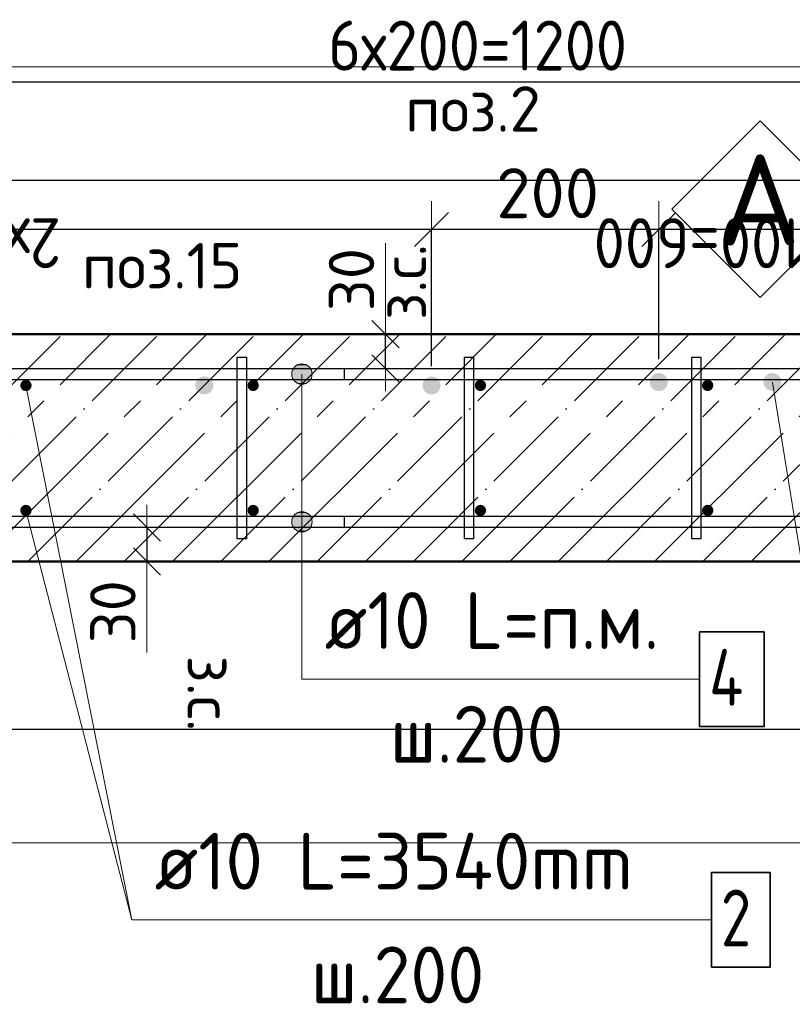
# Model space of a CAD drawing. Header units: millimetres. Extents: x -19950 to 69837, y -2757 to 40090.
# Tile 13 of 136: x -15484 to -14804, y 4904 to 5770. Entities that reach past the tile are written whole.
import ezdxf

# ---------------------------------------------------------------- set-up
doc = ezdxf.new("R2010")
doc.units = ezdxf.units.MM
doc.header["$PDMODE"] = 65
doc.linetypes.add('______11', pattern=[100, 80, -10, 0, -10])
doc.linetypes.add('______5', pattern=[220, 160, -20, 20, -20])
for name, color, linetype, lineweight in [('Standard', 7, 'Continuous', 25), ('Арм.стержн. Арматура края', 96, 'Continuous', 35), ('Арм.стержн. вертикальными 1', 22, 'Continuous', 35), ('Арм.стержн.горизонт. 1', 180, 'Continuous', 35), ('Размерная линия_ общее', 7, 'Continuous', 13), ('Размерная линия_ общее_1', 7, 'Continuous', 13)]:
    doc.layers.add(name, color=color, linetype=linetype, lineweight=lineweight)
doc.layers.add('Арм.стержн. вертикальными 2', color=7, linetype='Continuous', lineweight=35, true_color=0x006e00)
doc.layers.add('Арм.стержн.Стяжки', color=7, linetype='Continuous', lineweight=35, true_color=0x501e0f)
doc.styles.add('ISOCPEUR', font='ISOCPEUR')
doc.dimstyles.new('DIMSTYLE_3', dxfattribs={"dimtxt": 40, "dimasz": 40, "dimexe": 0, "dimexo": 0.001, "dimgap": 20, "dimtad": 2, "dimdec": 0, "dimrnd": 5, "dimzin": 12, "dimdsep": 46, "dimtxsty": 'ISOCPEUR', "dimblk1": 'ALL_ML_STRICH', "dimblk2": 'ALL_ML_STRICH', "dimsah": 1, "dimcen": 0, "dimse1": 1, "dimse2": 1, "dimclrd": 7, "dimclre": 256, "dimclrt": 7, "dimadec": 0, "dimazin": 0, "dimtfac": 1, "dimtdec": 0, "dimtix": 1, "dimtmove": 2, "dimatfit": 3, "dimfxl": 0, "dimtvp": 1.2, "dimtzin": 0, "dimlwd": 0, "dimlwe": -3, "dimarcsym": 0})
doc.dimstyles.new('DIMSTYLE_7', dxfattribs={"dimtxt": 44, "dimasz": 50, "dimexe": 0, "dimexo": 0, "dimgap": 22, "dimtad": 2, "dimdec": 0, "dimrnd": 5, "dimzin": 12, "dimdsep": 46, "dimtxsty": 'ISOCPEUR', "dimblk1": 'ALL_ML_STRICH', "dimblk2": 'ALL_ML_STRICH', "dimsah": 1, "dimcen": 0, "dimclrd": 7, "dimclre": 256, "dimclrt": 7, "dimadec": 0, "dimazin": 0, "dimtfac": 1, "dimtdec": 0, "dimtix": 1, "dimtmove": 2, "dimatfit": 3, "dimfxl": 0, "dimtzin": 0, "dimlwd": 0, "dimlwe": -3, "dimarcsym": 0})

# ---------------------------------------------------------------- blocks, each defined once
blk = doc.blocks.new('ALL_ML_STRICH')
at = {"color": 0, "linetype": 'ByBlock', "lineweight": -2}
for p, q in [((0, -0.5), (0, 0.5)), ((-0.3, -0.3), (0.3, 0.3)), ((-1, 0), (0.5, 0))]:
    blk.add_line(p, q, dxfattribs=at)
blk = doc.blocks.new('*D104')
at = {"layer": 'DEFPOINTS', "color": 7, "linetype": 'Continuous', "lineweight": 13, "transparency": 33554687}
for p in [(-14321.91, 5585.19), (-14921.91, 5451.07), (-14321.91, 5451.07)]:
    blk.add_point(p, dxfattribs=at)
at = {"layer": 'Размерная линия_ общее', "color": 253, "linetype": 'Continuous', "lineweight": -2, "true_color": 0xa0a0a0, "transparency": 33554687}
for p, q in [((-14921.91, 5471.07), (-14921.91, 5585.19)), ((-14321.91, 5471.07), (-14321.91, 5585.19))]:
    blk.add_line(p, q, dxfattribs=at)
at = {"layer": 'Размерная линия_ общее', "color": 7, "linetype": 'Continuous', "lineweight": -2, "transparency": 33554687}
blk.add_line((-14321.91, 5585.19), (-14921.91, 5585.19), dxfattribs=at)
at = {"layer": 'Размерная линия_ общее', "color": 7, "linetype": 'Continuous', "lineweight": 13, "transparency": 33554687, "xscale": 50, "yscale": 50, "zscale": 50}
for p, rotation in [((-14921.91, 5585.19), 180), ((-14321.91, 5585.19), 360)]:
    blk.add_blockref('ALL_ML_STRICH', p, dxfattribs=dict(at, rotation=rotation))
at = {"layer": 'Размерная линия_ общее', "color": 7, "linetype": 'Continuous', "lineweight": 13, "transparency": 33554687, "insert": (-14741.91, 5551.19), "char_height": 44, "width": 2.2, "attachment_point": 1, "rotation": 180, "line_spacing_factor": 0.60241, "style": 'ISOCPEUR'}
blk.add_mtext('\\W0.91;6х100=600', dxfattribs=at)
blk = doc.blocks.new('*D105')
at = {"layer": 'DEFPOINTS', "color": 7, "linetype": 'Continuous', "lineweight": 13, "transparency": 33554687}
for p in [(-14921.91, 5585.19), (-14921.91, 5451.07), (-15121.91, 5445.07)]:
    blk.add_point(p, dxfattribs=at)
at = {"layer": 'Размерная линия_ общее', "color": 253, "linetype": 'Continuous', "lineweight": -2, "true_color": 0xa0a0a0, "transparency": 33554687}
for p, q in [((-15121.91, 5465.07), (-15121.91, 5585.19)), ((-14921.91, 5471.07), (-14921.91, 5585.19))]:
    blk.add_line(p, q, dxfattribs=at)
at = {"layer": 'Размерная линия_ общее', "color": 7, "linetype": 'Continuous', "lineweight": -2, "transparency": 33554687}
blk.add_line((-14921.91, 5585.19), (-15121.91, 5585.19), dxfattribs=at)
at = {"layer": 'Размерная линия_ общее', "color": 7, "linetype": 'Continuous', "lineweight": 13, "transparency": 33554687, "xscale": 50, "yscale": 50, "zscale": 50}
for p, rotation in [((-15121.91, 5585.19), 180), ((-14921.91, 5585.19), 360)]:
    blk.add_blockref('ALL_ML_STRICH', p, dxfattribs=dict(at, rotation=rotation))
at = {"layer": 'Размерная линия_ общее', "color": 7, "linetype": 'Continuous', "lineweight": 13, "transparency": 33554687, "insert": (-15019.71, 5617.19), "char_height": 44, "width": 132, "attachment_point": 5, "style": 'ISOCPEUR'}
blk.add_mtext('\\A1;{200}', dxfattribs=at)
blk = doc.blocks.new('*D106')
at = {"layer": 'DEFPOINTS', "color": 7, "linetype": 'Continuous', "lineweight": 13, "transparency": 33554687}
for p in [(-15121.91, 5585.19), (-15521.91, 5445.07), (-15121.91, 5445.07)]:
    blk.add_point(p, dxfattribs=at)
at = {"layer": 'Размерная линия_ общее', "color": 253, "linetype": 'Continuous', "lineweight": -2, "true_color": 0xa0a0a0, "transparency": 33554687}
for p, q in [((-15521.91, 5465.07), (-15521.91, 5585.19)), ((-15121.91, 5465.07), (-15121.91, 5585.19))]:
    blk.add_line(p, q, dxfattribs=at)
at = {"layer": 'Размерная линия_ общее', "color": 7, "linetype": 'Continuous', "lineweight": -2, "transparency": 33554687}
blk.add_line((-15121.91, 5585.19), (-15521.91, 5585.19), dxfattribs=at)
at = {"layer": 'Размерная линия_ общее', "color": 7, "linetype": 'Continuous', "lineweight": 13, "transparency": 33554687, "xscale": 50, "yscale": 50, "zscale": 50}
for p, rotation in [((-15521.91, 5585.19), 180), ((-15121.91, 5585.19), 360)]:
    blk.add_blockref('ALL_ML_STRICH', p, dxfattribs=dict(at, rotation=rotation))
at = {"layer": 'Размерная линия_ общее', "color": 7, "linetype": 'Continuous', "lineweight": 13, "transparency": 33554687, "insert": (-15447.91, 5551.19), "char_height": 44, "width": 2.2, "attachment_point": 1, "rotation": 180, "line_spacing_factor": 0.60241, "style": 'ISOCPEUR'}
blk.add_mtext('\\W0.91;2х200=400', dxfattribs=at)
blk = doc.blocks.new('*D183')
at = {"layer": 'DEFPOINTS', "color": 7, "linetype": 'Continuous', "lineweight": 13, "transparency": 33554687}
for p in [(-15372.39, 5323.07), (-15363.67, 5323.07), (-15363.67, 5293.07)]:
    blk.add_point(p, dxfattribs=at)
at = {"layer": 'Размерная линия_ общее_1', "color": 7, "linetype": 'Continuous', "lineweight": -2, "transparency": 33554687}
blk.add_line((-15372.39, 5323.07), (-15372.39, 5293.07), dxfattribs=at)
at = {"layer": 'Размерная линия_ общее_1', "color": 7, "linetype": 'Continuous', "lineweight": 13, "transparency": 33554687, "xscale": 40, "yscale": 40, "zscale": 40}
for p, rotation in [((-15372.39, 5323.07), 90), ((-15372.39, 5293.07), 270)]:
    blk.add_blockref('ALL_ML_STRICH', p, dxfattribs=dict(at, rotation=rotation))
at = {"layer": 'Размерная линия_ общее_1', "color": 7, "linetype": 'Continuous', "lineweight": 13, "transparency": 33554687, "insert": (-15402.39, 5248.97), "char_height": 40, "width": 80, "attachment_point": 5, "rotation": 90, "style": 'ISOCPEUR'}
blk.add_mtext('\\A1;{30}', dxfattribs=at)
at = {"layer": 'Размерная линия_ общее_1', "color": 7, "linetype": 'Continuous', "lineweight": 13, "transparency": 33554687, "insert": (-15296.66, 5210.5), "char_height": 40, "width": 2, "attachment_point": 1, "rotation": 270, "line_spacing_factor": 0.60241, "style": 'ISOCPEUR'}
blk.add_mtext('з.с.', dxfattribs=at)
blk = doc.blocks.new('*D507')
at = {"layer": 'DEFPOINTS', "color": 7, "linetype": 'Continuous', "lineweight": 13, "transparency": 33554687}
for p in [(-15678.91, 5715.01), (-15678.91, 5448.07), (-14478.91, 5448.07)]:
    blk.add_point(p, dxfattribs=at)
at = {"layer": 'Размерная линия_ общее', "color": 253, "linetype": 'Continuous', "lineweight": -2, "true_color": 0xa0a0a0, "transparency": 33554687}
for p, q in [((-15678.91, 5468.07), (-15678.91, 5715.01)), ((-14478.91, 5468.07), (-14478.91, 5715.01))]:
    blk.add_line(p, q, dxfattribs=at)
at = {"layer": 'Размерная линия_ общее', "color": 7, "linetype": 'Continuous', "lineweight": -2, "transparency": 33554687}
blk.add_line((-15678.91, 5715.01), (-14478.91, 5715.01), dxfattribs=at)
at = {"layer": 'Размерная линия_ общее', "color": 7, "linetype": 'Continuous', "lineweight": 13, "transparency": 33554687, "xscale": 50, "yscale": 50, "zscale": 50, "rotation": 180}
blk.add_blockref('ALL_ML_STRICH', (-15678.91, 5715.01), dxfattribs=at)
at = {"layer": 'Размерная линия_ общее', "color": 7, "linetype": 'Continuous', "lineweight": 13, "transparency": 33554687, "xscale": 50, "yscale": 50, "zscale": 50}
blk.add_blockref('ALL_ML_STRICH', (-14478.91, 5715.01), dxfattribs=at)
at = {"layer": 'Размерная линия_ общее', "color": 7, "linetype": 'Continuous', "lineweight": 13, "transparency": 33554687, "insert": (-15212.91, 5769.01), "char_height": 44, "width": 2.2, "attachment_point": 1, "line_spacing_factor": 0.60241, "style": 'ISOCPEUR'}
blk.add_mtext('\\W0.91;6х200=1200', dxfattribs=at)
blk = doc.blocks.new('*D510')
at = {"layer": 'DEFPOINTS', "color": 7, "linetype": 'Continuous', "lineweight": 13, "transparency": 33554687}
for p in [(-15153.67, 5493.07), (-15162.39, 5463.07), (-15153.67, 5463.07)]:
    blk.add_point(p, dxfattribs=at)
at = {"layer": 'Размерная линия_ общее_1', "color": 7, "linetype": 'Continuous', "lineweight": -2, "transparency": 33554687}
blk.add_line((-15162.39, 5463.07), (-15162.39, 5493.07), dxfattribs=at)
at = {"layer": 'Размерная линия_ общее_1', "color": 7, "linetype": 'Continuous', "lineweight": 13, "transparency": 33554687, "xscale": 40, "yscale": 40, "zscale": 40}
for p, rotation in [((-15162.39, 5493.07), 90), ((-15162.39, 5463.07), 270)]:
    blk.add_blockref('ALL_ML_STRICH', p, dxfattribs=dict(at, rotation=rotation))
at = {"layer": 'Размерная линия_ общее_1', "color": 7, "linetype": 'Continuous', "lineweight": 13, "transparency": 33554687, "insert": (-15166.66, 5505.64), "char_height": 40, "width": 2, "attachment_point": 1, "rotation": 90, "line_spacing_factor": 0.60241, "style": 'ISOCPEUR'}
blk.add_mtext('з.с.', dxfattribs=at)
at = {"layer": 'Размерная линия_ общее_1', "color": 7, "linetype": 'Continuous', "lineweight": 13, "transparency": 33554687, "insert": (-15192.39, 5541.16), "char_height": 40, "width": 80, "attachment_point": 5, "rotation": 90, "style": 'ISOCPEUR'}
blk.add_mtext('\\A1;{30}', dxfattribs=at)
blk = doc.blocks.new('СЛОЖНЫЙ_ОБЪЕКТ_4')
at = {"layer": 'Standard', "color": 7, "linetype": 'Continuous', "lineweight": 13, "transparency": 33554687}
blk.add_lwpolyline([(-14832.72, 5680.9), (-14754.94, 5603.12), (-14832.72, 5525.34), (-14910.5, 5603.12), (-14832.72, 5680.9)], close=True, dxfattribs=at)
at = {"layer": 'Standard', "color": 7, "linetype": 'Continuous', "lineweight": 13, "transparency": 33554687, "insert": (-14869.02, 5611.23), "char_height": 80, "width": 104.7273, "attachment_point": 4, "style": 'ISOCPEUR'}
blk.add_mtext('\\A1;{\\fISOCPEUR|i0|b0;\\H80.000000;\\W1.000000;\\C7;А}\\P', dxfattribs=at)

msp = doc.modelspace()

# ---------------------------------------------------------------- hatches: boundary and pattern name
at = {"layer": 'Арм.стержн. вертикальными 1', "linetype": 'Continuous', "lineweight": 50, "transparency": 33554687}
for points in [[(-15473.91, 5448.07), (-15474.29, 5449.98), (-15475.38, 5451.6), (-15477, 5452.69), (-15478.91, 5453.07), (-15480.83, 5452.69), (-15482.45, 5451.6), (-15483.53, 5449.98), (-15483.91, 5448.07), (-15483.53, 5446.16), (-15482.45, 5444.53), (-15480.83, 5443.45), (-15478.91, 5443.07), (-15477, 5443.45), (-15475.38, 5444.53), (-15474.29, 5446.16)], [(-15273.91, 5448.07), (-15274.29, 5449.98), (-15275.38, 5451.6), (-15277, 5452.69), (-15278.91, 5453.07), (-15280.83, 5452.69), (-15282.45, 5451.6), (-15283.53, 5449.98), (-15283.91, 5448.07), (-15283.53, 5446.16), (-15282.45, 5444.53), (-15280.83, 5443.45), (-15278.91, 5443.07), (-15277, 5443.45), (-15275.38, 5444.53), (-15274.29, 5446.16)], [(-15073.91, 5448.07), (-15074.29, 5449.98), (-15075.38, 5451.6), (-15077, 5452.69), (-15078.91, 5453.07), (-15080.83, 5452.69), (-15082.45, 5451.6), (-15083.53, 5449.98), (-15083.91, 5448.07), (-15083.53, 5446.16), (-15082.45, 5444.53), (-15080.83, 5443.45), (-15078.91, 5443.07), (-15077, 5443.45), (-15075.38, 5444.53), (-15074.29, 5446.16)], [(-14873.91, 5448.07), (-14874.29, 5449.98), (-14875.38, 5451.6), (-14877, 5452.69), (-14878.91, 5453.07), (-14880.83, 5452.69), (-14882.45, 5451.6), (-14883.53, 5449.98), (-14883.91, 5448.07), (-14883.53, 5446.16), (-14882.45, 5444.53), (-14880.83, 5443.45), (-14878.91, 5443.07), (-14877, 5443.45), (-14875.38, 5444.53), (-14874.29, 5446.16)], [(-15473.91, 5338.07), (-15474.29, 5339.98), (-15475.38, 5341.6), (-15477, 5342.69), (-15478.91, 5343.07), (-15480.83, 5342.69), (-15482.45, 5341.6), (-15483.53, 5339.98), (-15483.91, 5338.07), (-15483.53, 5336.16), (-15482.45, 5334.53), (-15480.83, 5333.45), (-15478.91, 5333.07), (-15477, 5333.45), (-15475.38, 5334.53), (-15474.29, 5336.16)], [(-15273.91, 5338.07), (-15274.29, 5339.98), (-15275.38, 5341.6), (-15277, 5342.69), (-15278.91, 5343.07), (-15280.83, 5342.69), (-15282.45, 5341.6), (-15283.53, 5339.98), (-15283.91, 5338.07), (-15283.53, 5336.16), (-15282.45, 5334.53), (-15280.83, 5333.45), (-15278.91, 5333.07), (-15277, 5333.45), (-15275.38, 5334.53), (-15274.29, 5336.16)], [(-15073.91, 5338.07), (-15074.29, 5339.98), (-15075.38, 5341.6), (-15077, 5342.69), (-15078.91, 5343.07), (-15080.83, 5342.69), (-15082.45, 5341.6), (-15083.53, 5339.98), (-15083.91, 5338.07), (-15083.53, 5336.16), (-15082.45, 5334.53), (-15080.83, 5333.45), (-15078.91, 5333.07), (-15077, 5333.45), (-15075.38, 5334.53), (-15074.29, 5336.16)], [(-14873.91, 5338.07), (-14874.29, 5339.98), (-14875.38, 5341.6), (-14877, 5342.69), (-14878.91, 5343.07), (-14880.83, 5342.69), (-14882.45, 5341.6), (-14883.53, 5339.98), (-14883.91, 5338.07), (-14883.53, 5336.16), (-14882.45, 5334.53), (-14880.83, 5333.45), (-14878.91, 5333.07), (-14877, 5333.45), (-14875.38, 5334.53), (-14874.29, 5336.16)]]:
    msp.add_hatch(color=4, dxfattribs=at).paths.add_polyline_path(points)
at = {"layer": 'Арм.стержн. вертикальными 2', "linetype": 'Continuous', "lineweight": 50, "transparency": 33554687}
for points in [[(-14913.91, 5451.07), (-14914.52, 5454.13), (-14916.26, 5456.73), (-14918.85, 5458.46), (-14921.91, 5459.07), (-14924.98, 5458.46), (-14927.57, 5456.73), (-14929.3, 5454.13), (-14929.91, 5451.07), (-14929.3, 5448.01), (-14927.57, 5445.41), (-14924.98, 5443.68), (-14921.91, 5443.07), (-14918.85, 5443.68), (-14916.26, 5445.41), (-14914.52, 5448.01)], [(-14813.91, 5451.07), (-14814.52, 5454.13), (-14816.26, 5456.73), (-14818.85, 5458.46), (-14821.91, 5459.07), (-14824.98, 5458.46), (-14827.57, 5456.73), (-14829.3, 5454.13), (-14829.91, 5451.07), (-14829.3, 5448.01), (-14827.57, 5445.41), (-14824.98, 5443.68), (-14821.91, 5443.07), (-14818.85, 5443.68), (-14816.26, 5445.41), (-14814.52, 5448.01)], [(-15313.91, 5448.07), (-15314.52, 5451.13), (-15316.26, 5453.73), (-15318.85, 5455.46), (-15321.91, 5456.07), (-15324.98, 5455.46), (-15327.57, 5453.73), (-15329.3, 5451.13), (-15329.91, 5448.07), (-15329.3, 5445.01), (-15327.57, 5442.41), (-15324.98, 5440.68), (-15321.91, 5440.07), (-15318.85, 5440.68), (-15316.26, 5442.41), (-15314.52, 5445.01)], [(-15113.91, 5448.07), (-15114.52, 5451.13), (-15116.26, 5453.73), (-15118.85, 5455.46), (-15121.91, 5456.07), (-15124.98, 5455.46), (-15127.57, 5453.73), (-15129.3, 5451.13), (-15129.91, 5448.07), (-15129.3, 5445.01), (-15127.57, 5442.41), (-15124.98, 5440.68), (-15121.91, 5440.07), (-15118.85, 5440.68), (-15116.26, 5442.41), (-15114.52, 5445.01)]]:
    msp.add_hatch(color=7, dxfattribs=at).paths.add_polyline_path(points)
at = {"layer": 'Арм.стержн.горизонт. 1', "linetype": 'Continuous', "lineweight": 13, "transparency": 33554687}
for points in [[(-15243.75, 5462.57), (-15228.27, 5462.57), (-15231.51, 5465.81)], [(-15243.75, 5462.57), (-15231.51, 5465.81), (-15240.51, 5465.81)], [(-15243.75, 5462.57), (-15228.27, 5462.57), (-15231.51, 5465.81)], [(-15243.75, 5462.57), (-15231.51, 5465.81), (-15240.51, 5465.81)], [(-15243.75, 5462.57), (-15228.27, 5462.57), (-15231.51, 5465.81)], [(-15243.75, 5462.57), (-15231.51, 5465.81), (-15240.51, 5465.81)], [(-15243.75, 5462.57), (-15228.27, 5462.57), (-15231.51, 5465.81)], [(-15243.75, 5462.57), (-15231.51, 5465.81), (-15240.51, 5465.81)], [(-15243.75, 5462.57), (-15228.27, 5462.57), (-15231.51, 5465.81)], [(-15243.75, 5462.57), (-15231.51, 5465.81), (-15240.51, 5465.81)], [(-15240.51, 5465.81), (-15231.51, 5465.81), (-15236.01, 5467.07)], [(-15240.51, 5465.81), (-15231.51, 5465.81), (-15236.01, 5467.07)], [(-15240.51, 5465.81), (-15231.51, 5465.81), (-15236.01, 5467.07)], [(-15240.51, 5465.81), (-15231.51, 5465.81), (-15236.01, 5467.07)], [(-15240.51, 5465.81), (-15231.51, 5465.81), (-15236.01, 5467.07)], [(-15245.01, 5458.07), (-15227.01, 5458.07), (-15228.27, 5462.57)], [(-15245.01, 5458.07), (-15228.27, 5462.57), (-15243.75, 5462.57)], [(-15245.01, 5458.07), (-15227.01, 5458.07), (-15228.27, 5462.57)], [(-15245.01, 5458.07), (-15228.27, 5462.57), (-15243.75, 5462.57)], [(-15245.01, 5458.07), (-15227.01, 5458.07), (-15228.27, 5462.57)], [(-15245.01, 5458.07), (-15228.27, 5462.57), (-15243.75, 5462.57)], [(-15245.01, 5458.07), (-15227.01, 5458.07), (-15228.27, 5462.57)], [(-15245.01, 5458.07), (-15228.27, 5462.57), (-15243.75, 5462.57)], [(-15245.01, 5458.07), (-15227.01, 5458.07), (-15228.27, 5462.57)], [(-15245.01, 5458.07), (-15228.27, 5462.57), (-15243.75, 5462.57)], [(-15243.75, 5453.57), (-15227.01, 5458.07), (-15245.01, 5458.07)], [(-15243.75, 5453.57), (-15227.01, 5458.07), (-15245.01, 5458.07)], [(-15243.75, 5453.57), (-15227.01, 5458.07), (-15245.01, 5458.07)], [(-15243.75, 5453.57), (-15227.01, 5458.07), (-15245.01, 5458.07)], [(-15243.75, 5453.57), (-15227.01, 5458.07), (-15245.01, 5458.07)], [(-15243.75, 5453.57), (-15228.27, 5453.57), (-15227.01, 5458.07)], [(-15243.75, 5453.57), (-15228.27, 5453.57), (-15227.01, 5458.07)], [(-15243.75, 5453.57), (-15228.27, 5453.57), (-15227.01, 5458.07)], [(-15243.75, 5453.57), (-15228.27, 5453.57), (-15227.01, 5458.07)], [(-15243.75, 5453.57), (-15228.27, 5453.57), (-15227.01, 5458.07)], [(-15240.51, 5450.33), (-15228.27, 5453.57), (-15243.75, 5453.57)], [(-15240.51, 5450.33), (-15228.27, 5453.57), (-15243.75, 5453.57)], [(-15240.51, 5450.33), (-15228.27, 5453.57), (-15243.75, 5453.57)], [(-15240.51, 5450.33), (-15228.27, 5453.57), (-15243.75, 5453.57)], [(-15240.51, 5450.33), (-15228.27, 5453.57), (-15243.75, 5453.57)], [(-15240.51, 5450.33), (-15231.51, 5450.33), (-15228.27, 5453.57)], [(-15240.51, 5450.33), (-15231.51, 5450.33), (-15228.27, 5453.57)], [(-15240.51, 5450.33), (-15231.51, 5450.33), (-15228.27, 5453.57)], [(-15240.51, 5450.33), (-15231.51, 5450.33), (-15228.27, 5453.57)], [(-15240.51, 5450.33), (-15231.51, 5450.33), (-15228.27, 5453.57)], [(-15231.51, 5450.33), (-15240.51, 5450.33), (-15236.01, 5449.07)], [(-15231.51, 5450.33), (-15240.51, 5450.33), (-15236.01, 5449.07)], [(-15231.51, 5450.33), (-15240.51, 5450.33), (-15236.01, 5449.07)], [(-15231.51, 5450.33), (-15240.51, 5450.33), (-15236.01, 5449.07)], [(-15231.51, 5450.33), (-15240.51, 5450.33), (-15236.01, 5449.07)], [(-15243.75, 5332.57), (-15228.27, 5332.57), (-15231.51, 5335.81)], [(-15243.75, 5332.57), (-15231.51, 5335.81), (-15240.51, 5335.81)], [(-15243.75, 5332.57), (-15228.27, 5332.57), (-15231.51, 5335.81)], [(-15243.75, 5332.57), (-15231.51, 5335.81), (-15240.51, 5335.81)], [(-15243.75, 5332.57), (-15228.27, 5332.57), (-15231.51, 5335.81)], [(-15243.75, 5332.57), (-15231.51, 5335.81), (-15240.51, 5335.81)], [(-15243.75, 5332.57), (-15228.27, 5332.57), (-15231.51, 5335.81)], [(-15243.75, 5332.57), (-15231.51, 5335.81), (-15240.51, 5335.81)], [(-15243.75, 5332.57), (-15228.27, 5332.57), (-15231.51, 5335.81)], [(-15243.75, 5332.57), (-15231.51, 5335.81), (-15240.51, 5335.81)], [(-15240.51, 5335.81), (-15231.51, 5335.81), (-15236.01, 5337.07)], [(-15240.51, 5335.81), (-15231.51, 5335.81), (-15236.01, 5337.07)], [(-15240.51, 5335.81), (-15231.51, 5335.81), (-15236.01, 5337.07)], [(-15240.51, 5335.81), (-15231.51, 5335.81), (-15236.01, 5337.07)], [(-15240.51, 5335.81), (-15231.51, 5335.81), (-15236.01, 5337.07)], [(-15245.01, 5328.07), (-15227.01, 5328.07), (-15228.27, 5332.57)], [(-15245.01, 5328.07), (-15228.27, 5332.57), (-15243.75, 5332.57)], [(-15245.01, 5328.07), (-15227.01, 5328.07), (-15228.27, 5332.57)], [(-15245.01, 5328.07), (-15228.27, 5332.57), (-15243.75, 5332.57)], [(-15245.01, 5328.07), (-15227.01, 5328.07), (-15228.27, 5332.57)], [(-15245.01, 5328.07), (-15228.27, 5332.57), (-15243.75, 5332.57)], [(-15245.01, 5328.07), (-15227.01, 5328.07), (-15228.27, 5332.57)], [(-15245.01, 5328.07), (-15228.27, 5332.57), (-15243.75, 5332.57)], [(-15245.01, 5328.07), (-15227.01, 5328.07), (-15228.27, 5332.57)], [(-15245.01, 5328.07), (-15228.27, 5332.57), (-15243.75, 5332.57)], [(-15243.75, 5323.57), (-15227.01, 5328.07), (-15245.01, 5328.07)], [(-15243.75, 5323.57), (-15227.01, 5328.07), (-15245.01, 5328.07)], [(-15243.75, 5323.57), (-15227.01, 5328.07), (-15245.01, 5328.07)], [(-15243.75, 5323.57), (-15227.01, 5328.07), (-15245.01, 5328.07)], [(-15243.75, 5323.57), (-15227.01, 5328.07), (-15245.01, 5328.07)], [(-15243.75, 5323.57), (-15228.27, 5323.57), (-15227.01, 5328.07)], [(-15243.75, 5323.57), (-15228.27, 5323.57), (-15227.01, 5328.07)], [(-15243.75, 5323.57), (-15228.27, 5323.57), (-15227.01, 5328.07)], [(-15243.75, 5323.57), (-15228.27, 5323.57), (-15227.01, 5328.07)], [(-15243.75, 5323.57), (-15228.27, 5323.57), (-15227.01, 5328.07)], [(-15240.51, 5320.33), (-15228.27, 5323.57), (-15243.75, 5323.57)], [(-15240.51, 5320.33), (-15228.27, 5323.57), (-15243.75, 5323.57)], [(-15240.51, 5320.33), (-15228.27, 5323.57), (-15243.75, 5323.57)], [(-15240.51, 5320.33), (-15228.27, 5323.57), (-15243.75, 5323.57)], [(-15240.51, 5320.33), (-15228.27, 5323.57), (-15243.75, 5323.57)], [(-15240.51, 5320.33), (-15231.51, 5320.33), (-15228.27, 5323.57)], [(-15240.51, 5320.33), (-15231.51, 5320.33), (-15228.27, 5323.57)], [(-15240.51, 5320.33), (-15231.51, 5320.33), (-15228.27, 5323.57)], [(-15240.51, 5320.33), (-15231.51, 5320.33), (-15228.27, 5323.57)], [(-15240.51, 5320.33), (-15231.51, 5320.33), (-15228.27, 5323.57)], [(-15231.51, 5320.33), (-15240.51, 5320.33), (-15236.01, 5319.07)], [(-15231.51, 5320.33), (-15240.51, 5320.33), (-15236.01, 5319.07)], [(-15231.51, 5320.33), (-15240.51, 5320.33), (-15236.01, 5319.07)], [(-15231.51, 5320.33), (-15240.51, 5320.33), (-15236.01, 5319.07)], [(-15231.51, 5320.33), (-15240.51, 5320.33), (-15236.01, 5319.07)]]:
    msp.add_hatch(color=7, dxfattribs=at).paths.add_polyline_path(points)

# ---------------------------------------------------------------- linework, layer by layer
at = {"layer": 'Standard', "color": 52, "linetype": 'Continuous', "lineweight": -3, "transparency": 33554687}
for p, q in [((-14102.67, 5628.39), (-15956.84, 5628.39)), ((-14102.67, 5628.39), (-15956.84, 5628.39)), ((-15956.84, 5145.8), (-14102.67, 5145.8)), ((-15956.84, 5145.8), (-14102.67, 5145.8))]:
    msp.add_line(p, q, dxfattribs=at)
at = {"layer": 'Standard', "color": 7, "linetype": 'Continuous', "lineweight": 13, "transparency": 33554687}
for p, q in [((-15162.39, 5493.07), (-15162.39, 5573.07)), ((-15478.91, 5448.07), (-15385.64, 4977.88)), ((-15372.39, 5293.07), (-15372.39, 5213.07))]:
    msp.add_line(p, q, dxfattribs=at)
at = {"layer": 'Standard', "color": 7, "linetype": 'Continuous', "lineweight": 50, "transparency": 33554687}
for p, q in [((-14268.91, 5493.07), (-15718.91, 5493.07)), ((-15718.91, 5293.07), (-14268.91, 5293.07))]:
    msp.add_line(p, q, dxfattribs=at)
at = {"layer": 'Standard', "color": 7, "linetype": '______11', "lineweight": -3, "transparency": 33554687}
for p, q in [((-15646.89, 5293.07), (-15446.89, 5493.07)), ((-15562.04, 5293.07), (-15362.04, 5493.07)), ((-15477.19, 5293.07), (-15277.19, 5493.07)), ((-15392.34, 5293.07), (-15192.34, 5493.07)), ((-15307.48, 5293.07), (-15107.48, 5493.07)), ((-15222.63, 5293.07), (-15022.63, 5493.07)), ((-15137.78, 5293.07), (-14937.78, 5493.07)), ((-15052.92, 5293.07), (-14852.92, 5493.07)), ((-14968.07, 5293.07), (-14768.07, 5493.07)), ((-14883.22, 5293.07), (-14683.22, 5493.07))]:
    msp.add_line(p, q, dxfattribs=at)
at = {"layer": 'Standard', "color": 7, "linetype": '______5', "lineweight": -3, "transparency": 33554687}
for p, q in [((-15604.47, 5293.07), (-15404.47, 5493.07)), ((-15519.62, 5293.07), (-15319.62, 5493.07)), ((-15434.76, 5293.07), (-15234.76, 5493.07)), ((-15349.91, 5293.07), (-15149.91, 5493.07)), ((-15265.06, 5293.07), (-15065.06, 5493.07)), ((-15180.2, 5293.07), (-14980.2, 5493.07)), ((-15095.35, 5293.07), (-14895.35, 5493.07)), ((-15010.5, 5293.07), (-14810.5, 5493.07)), ((-14925.65, 5293.07), (-14725.65, 5493.07)), ((-14840.79, 5293.07), (-14640.79, 5493.07))]:
    msp.add_line(p, q, dxfattribs=at)
at = {"layer": 'Standard', "color": 7, "linetype": 'Continuous', "lineweight": 13, "transparency": 33554687}
msp.add_lwpolyline([(-16056.84, 5045.8), (-14002.67, 5045.8), (-14002.67, 5728.39), (-16056.84, 5728.39), (-16056.84, 5045.8)], dxfattribs=at)
at = {"layer": 'Арм.стержн. Арматура края', "color": 4, "linetype": 'Continuous', "lineweight": 25, "transparency": 33554687}
for points in [[(-15665.57, 5463.07), (-15198.91, 5463.07), (-15198.91, 5453.07), (-15664.88, 5453.07)], [(-15665.57, 5463.07), (-15198.91, 5463.07), (-15198.91, 5453.07), (-15664.88, 5453.07)], [(-15665.57, 5463.07), (-15198.91, 5463.07), (-15198.91, 5453.07), (-15664.88, 5453.07)], [(-15665.57, 5463.07), (-15198.91, 5463.07), (-15198.91, 5453.07), (-15664.88, 5453.07)], [(-15664.88, 5333.07), (-15198.91, 5333.07), (-15198.91, 5323.07)], [(-15664.88, 5333.07), (-15198.91, 5333.07), (-15198.91, 5323.07)], [(-15664.88, 5333.07), (-15198.91, 5333.07), (-15198.91, 5323.07)], [(-15664.88, 5333.07), (-15198.91, 5333.07), (-15198.91, 5323.07)], [(-15198.91, 5323.07), (-15665.57, 5323.07)], [(-15198.91, 5323.07), (-15665.57, 5323.07)], [(-15198.91, 5323.07), (-15665.57, 5323.07)], [(-15198.91, 5323.07), (-15665.57, 5323.07)]]:
    msp.add_lwpolyline(points, dxfattribs=at)
at = {"layer": 'Арм.стержн. вертикальными 1', "color": 7, "linetype": 'Continuous', "lineweight": 13, "transparency": 33554687}
for q in [(-15478.91, 5338.07), (-14875.64, 4977.88)]:
    msp.add_line((-15385.64, 4977.88), q, dxfattribs=at)
at = {"layer": 'Арм.стержн. вертикальными 1', "color": 7, "linetype": 'Continuous', "lineweight": 35, "transparency": 33554687}
msp.add_lwpolyline([(-14875.64, 4936.22), (-14823.97, 4936.22), (-14823.97, 5019.55), (-14875.64, 5019.55), (-14875.64, 4936.22)], dxfattribs=at)
at = {"layer": 'Арм.стержн. вертикальными 2', "color": 7, "linetype": 'Continuous', "lineweight": 13, "transparency": 33554687}
msp.add_line((-14745.64, 4977.88), (-14821.91, 5451.07), dxfattribs=at)
at = {"layer": 'Арм.стержн.горизонт. 1', "color": 7, "linetype": 'Continuous', "lineweight": 13, "transparency": 33554687}
for p, q in [((-15236.01, 5467.07), (-15236.01, 5467.07)), ((-15236.01, 5467.07), (-15236.01, 5467.07)), ((-15236.01, 5467.07), (-15236.01, 5467.07)), ((-15236.01, 5467.07), (-15236.01, 5467.07)), ((-15236.01, 5467.07), (-15236.01, 5467.07)), ((-15245.01, 5458.07), (-15245.01, 5458.07)), ((-15245.01, 5458.07), (-15245.01, 5458.07)), ((-15245.01, 5458.07), (-15245.01, 5458.07)), ((-15245.01, 5458.07), (-15245.01, 5458.07)), ((-15245.01, 5458.07), (-15245.01, 5458.07)), ((-15236.01, 5189.61), (-15236.01, 5458.07)), ((-15236.01, 5189.61), (-15236.01, 5458.07)), ((-15236.01, 5189.61), (-15236.01, 5458.07)), ((-15236.01, 5189.61), (-15236.01, 5458.07)), ((-15236.01, 5189.61), (-15236.01, 5458.07)), ((-15227.01, 5458.07), (-15227.01, 5458.07)), ((-15227.01, 5458.07), (-15227.01, 5458.07)), ((-15227.01, 5458.07), (-15227.01, 5458.07)), ((-15227.01, 5458.07), (-15227.01, 5458.07)), ((-15227.01, 5458.07), (-15227.01, 5458.07)), ((-15236.01, 5449.07), (-15236.01, 5449.07)), ((-15236.01, 5449.07), (-15236.01, 5449.07)), ((-15236.01, 5449.07), (-15236.01, 5449.07)), ((-15236.01, 5449.07), (-15236.01, 5449.07)), ((-15236.01, 5449.07), (-15236.01, 5449.07)), ((-15236.01, 5337.07), (-15236.01, 5337.07)), ((-15236.01, 5337.07), (-15236.01, 5337.07)), ((-15236.01, 5337.07), (-15236.01, 5337.07)), ((-15236.01, 5337.07), (-15236.01, 5337.07)), ((-15236.01, 5337.07), (-15236.01, 5337.07)), ((-15245.01, 5328.07), (-15245.01, 5328.07)), ((-15245.01, 5328.07), (-15245.01, 5328.07)), ((-15245.01, 5328.07), (-15245.01, 5328.07)), ((-15245.01, 5328.07), (-15245.01, 5328.07)), ((-15245.01, 5328.07), (-15245.01, 5328.07)), ((-15236.01, 5189.61), (-15236.01, 5328.07)), ((-15236.01, 5189.61), (-15236.01, 5328.07)), ((-15236.01, 5189.61), (-15236.01, 5328.07)), ((-15236.01, 5189.61), (-15236.01, 5328.07)), ((-15236.01, 5189.61), (-15236.01, 5328.07)), ((-15227.01, 5328.07), (-15227.01, 5328.07)), ((-15227.01, 5328.07), (-15227.01, 5328.07)), ((-15227.01, 5328.07), (-15227.01, 5328.07)), ((-15227.01, 5328.07), (-15227.01, 5328.07)), ((-15227.01, 5328.07), (-15227.01, 5328.07)), ((-15236.01, 5319.07), (-15236.01, 5319.07)), ((-15236.01, 5319.07), (-15236.01, 5319.07)), ((-15236.01, 5319.07), (-15236.01, 5319.07)), ((-15236.01, 5319.07), (-15236.01, 5319.07)), ((-15236.01, 5319.07), (-15236.01, 5319.07)), ((-15236.01, 5189.61), (-14886.01, 5189.61))]:
    msp.add_line(p, q, dxfattribs=at)
at = {"layer": 'Арм.стержн.горизонт. 1', "color": 4, "linetype": 'Continuous', "lineweight": 25, "transparency": 33554687}
for points in [[(-14298.91, 5453.07), (-15688.91, 5453.07), (-15688.91, 5463.07), (-14298.91, 5463.07), (-14298.91, 5453.07)], [(-14298.91, 5453.07), (-15688.91, 5453.07), (-15688.91, 5463.07), (-14298.91, 5463.07), (-14298.91, 5453.07)], [(-14298.91, 5453.07), (-15688.91, 5453.07), (-15688.91, 5463.07), (-14298.91, 5463.07), (-14298.91, 5453.07)], [(-14298.91, 5453.07), (-15688.91, 5453.07), (-15688.91, 5463.07), (-14298.91, 5463.07), (-14298.91, 5453.07)], [(-14298.91, 5453.07), (-15688.91, 5453.07), (-15688.91, 5463.07), (-14298.91, 5463.07), (-14298.91, 5453.07)], [(-14298.91, 5323.07), (-15688.91, 5323.07), (-15688.91, 5333.07), (-14298.91, 5333.07), (-14298.91, 5323.07)], [(-14298.91, 5323.07), (-15688.91, 5323.07), (-15688.91, 5333.07), (-14298.91, 5333.07), (-14298.91, 5323.07)], [(-14298.91, 5323.07), (-15688.91, 5323.07), (-15688.91, 5333.07), (-14298.91, 5333.07), (-14298.91, 5323.07)], [(-14298.91, 5323.07), (-15688.91, 5323.07), (-15688.91, 5333.07), (-14298.91, 5333.07), (-14298.91, 5323.07)], [(-14298.91, 5323.07), (-15688.91, 5323.07), (-15688.91, 5333.07), (-14298.91, 5333.07), (-14298.91, 5323.07)]]:
    msp.add_lwpolyline(points, dxfattribs=at)
at = {"layer": 'Арм.стержн.горизонт. 1', "color": 7, "linetype": 'Continuous', "lineweight": 35, "transparency": 33554687}
msp.add_lwpolyline([(-14886.01, 5147.94), (-14829.34, 5147.94), (-14829.34, 5231.27), (-14886.01, 5231.27), (-14886.01, 5147.94)], dxfattribs=at)
at = {"layer": 'Арм.стержн.горизонт. 1', "color": 7, "linetype": 'Continuous', "lineweight": 13, "transparency": 33554687}
for centre in [(-15236.01, 5458.07), (-15236.01, 5458.07), (-15236.01, 5458.07), (-15236.01, 5458.07), (-15236.01, 5458.07), (-15236.01, 5328.07), (-15236.01, 5328.07), (-15236.01, 5328.07), (-15236.01, 5328.07), (-15236.01, 5328.07)]:
    msp.add_circle(centre, 9, dxfattribs=at)
at = {"layer": 'Арм.стержн.Стяжки', "color": 40, "linetype": 'Continuous', "lineweight": 25, "transparency": 33554687}
for points in [[(-15284.91, 5473.07), (-15284.91, 5313.07), (-15292.91, 5313.07), (-15292.91, 5473.07), (-15284.91, 5473.07)], [(-15084.91, 5473.07), (-15084.91, 5313.07), (-15092.91, 5313.07), (-15092.91, 5473.07), (-15084.91, 5473.07)], [(-15084.91, 5473.07), (-15084.91, 5313.07), (-15092.91, 5313.07), (-15092.91, 5473.07), (-15084.91, 5473.07)], [(-14884.91, 5473.07), (-14884.91, 5313.07), (-14892.91, 5313.07), (-14892.91, 5473.07), (-14884.91, 5473.07)]]:
    msp.add_lwpolyline(points, dxfattribs=at)

# ---------------------------------------------------------------- block references
at = {"layer": 'Standard', "color": 7, "linetype": 'Continuous', "lineweight": 13, "transparency": 33554687}
msp.add_blockref('СЛОЖНЫЙ_ОБЪЕКТ_4', (0, 0), dxfattribs=at)

# ---------------------------------------------------------------- texts
at = {"layer": 'Standard', "color": 7, "linetype": 'Continuous', "lineweight": 13, "transparency": 33554687, "char_height": 40, "attachment_point": 7, "style": 'ISOCPEUR'}
for s, insert, width in [('\\A1;{\\fISOCPEUR|i0|b0;\\H40.000000;\\W1.000000;\\C7;поз.2}\\P', (-15145.26, 5671.31), 140.7692), ('\\A1;{\\fISOCPEUR|i0|b0;\\H40.000000;\\W1.000000;\\C7;поз.15}\\P', (-15429.67, 5533.34), 159.9747)]:
    msp.add_mtext(s, dxfattribs=dict(at, insert=insert, width=width))
at = {"layer": 'Арм.стержн. вертикальными 1', "color": 7, "linetype": 'Continuous', "lineweight": 25, "transparency": 33554687, "char_height": 50, "attachment_point": 7, "style": 'ISOCPEUR'}
for s, insert, width in [('\\W0.96;ø10 L=3540mm ', (-15365.64, 5004.55), 493.7748), ('\\W0.78;2', (-14867.31, 4954.55), 54.4012), ('\\W0.95;ш.200 ', (-15228.14, 4904.55), 218.666)]:
    msp.add_mtext(s, dxfattribs=dict(at, insert=insert, width=width))
at = {"layer": 'Арм.стержн.горизонт. 1', "color": 7, "linetype": 'Continuous', "lineweight": 25, "transparency": 33554687, "char_height": 50, "attachment_point": 7, "style": 'ISOCPEUR'}
for s, insert, width in [('\\W0.94;ø10 L=п.м.', (-15216.01, 5216.27), 333.3052), ('\\W0.80;4', (-14877.67, 5166.27), 59.9722), ('\\W0.95;ш.200 ', (-15158.51, 5116.27), 218.666)]:
    msp.add_mtext(s, dxfattribs=dict(at, insert=insert, width=width))

# ---------------------------------------------------------------- dimensions: what is measured, and where the dimension line sits
at = {"layer": 'Размерная линия_ общее', "color": 7, "linetype": 'Continuous', "lineweight": 13, "transparency": 33554687}
dim = msp.add_linear_dim(base=(-14478.91, 5715.01), p1=(-15678.91, 5468.07), p2=(-14478.91, 5468.07), text='\\W0.91;6х200=1200', dimstyle='DIMSTYLE_7', override={"dimpost": '<>', "dimclrd": 7, "dimclre": 253, "dimclrt": 7, "dimlwd": 0, "dimlwe": 65533}, dxfattribs=at)
dim.commit()
dim.dimension.update_dxf_attribs({"geometry": '*D507', "text_midpoint": (-15078.91, 5737.01), "dimtype": 160})
dim = msp.add_linear_dim(base=(-15121.91, 5585.19), p1=(-14921.91, 5471.07), p2=(-15121.91, 5465.07), angle=180, dimstyle='DIMSTYLE_7', override={"dimpost": '<>', "dimclrd": 7, "dimclre": 253, "dimclrt": 7, "dimlwd": 0, "dimlwe": 65533}, dxfattribs=at)
dim.commit()
dim.dimension.update_dxf_attribs({"geometry": '*D105', "text_midpoint": (-15019.71, 5617.19), "dimtype": 160})
for base, p1, p2, text, picture, middle in [((-15521.91, 5585.19), (-15121.91, 5465.07), (-15521.91, 5465.07), '\\W0.91;2х200=400', '*D106', (-15321.91, 5607.19)), ((-14921.91, 5585.19), (-14321.91, 5471.07), (-14921.91, 5471.07), '\\W0.91;6х100=600', '*D104', (-14621.91, 5607.19))]:
    dim = msp.add_linear_dim(base=base, p1=p1, p2=p2, angle=180, text=text, dimstyle='DIMSTYLE_7', override={"dimpost": '<>', "dimclrd": 7, "dimclre": 253, "dimclrt": 7, "dimlwd": 0, "dimlwe": 65533}, dxfattribs=at)
    dim.commit()
    dim.dimension.update_dxf_attribs({"geometry": picture, "text_midpoint": middle, "dimtype": 160})
at = {"layer": 'Размерная линия_ общее_1', "color": 7, "linetype": 'Continuous', "lineweight": 13, "transparency": 33554687}
for base, p1, p2, angle, picture, middle in [((-15162.39, 5493.07), (-15153.68, 5463.07), (-15153.68, 5493.07), 90, '*D510', (-15192.39, 5541.16)), ((-15372.39, 5293.07), (-15363.68, 5323.07), (-15363.68, 5293.07), 270, '*D183', (-15402.39, 5248.97))]:
    dim = msp.add_linear_dim(base=base, p1=p1, p2=p2, angle=angle, text='<>\\Xз.с.', dimstyle='DIMSTYLE_3', override={"dimpost": '<>', "dimclrd": 7, "dimclre": 253, "dimclrt": 7, "dimlwd": 0, "dimlwe": 65533}, dxfattribs=at)
    dim.commit()
    dim.dimension.update_dxf_attribs({"geometry": picture, "text_midpoint": middle, "dimtype": 160})

doc.saveas('drawing.dxf')
